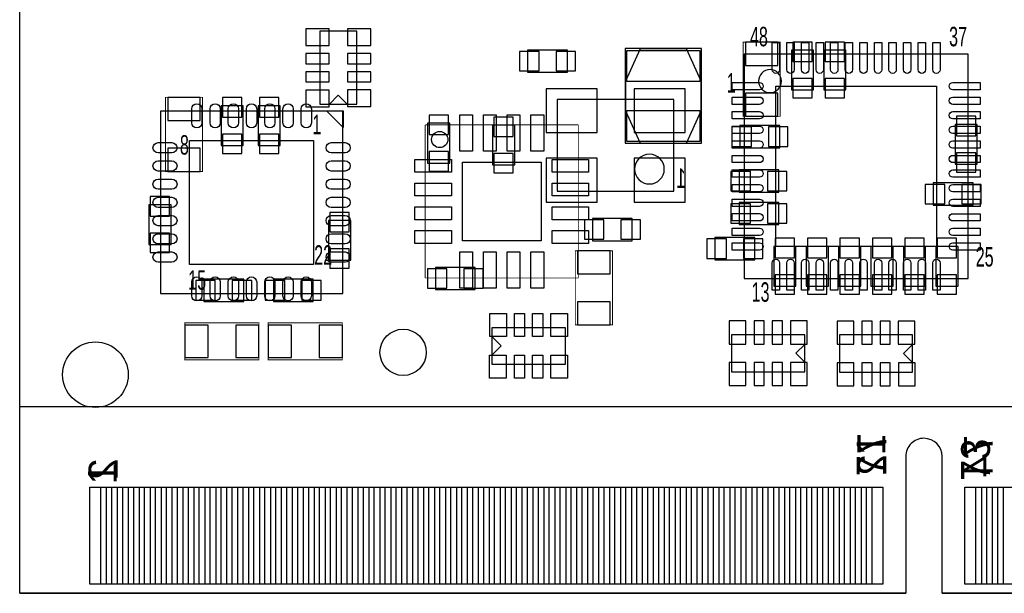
# Model space of a CAD drawing. Extents: x -7.9 to 90.7, y 0 to 54.5.
# Tile 1 of 9: x 0 to 27, y 0 to 15.7. Entities that reach past the tile are written whole.
import ezdxf
from ezdxf.enums import TextEntityAlignment as Align

# ---------------------------------------------------------------- set-up
doc = ezdxf.new("R2010")
doc.units = 0
for name, color, linetype in [('BG_OUTLINE', 80, 'CONTINUOUS'), ('PG_ASSEMBLY_BOTTOM', 191, 'CONTINUOUS'), ('PG_ASSEMBLY_TOP', 151, 'CONTINUOUS'), ('PIN_BOTTOM', 211, 'CONTINUOUS'), ('PIN_TOP', 150, 'CONTINUOUS')]:
    doc.layers.add(name, color=color, linetype=linetype)

msp = doc.modelspace()

# ---------------------------------------------------------------- linework, layer by layer
at = {"layer": 'BG_OUTLINE'}
msp.add_lwpolyline([(67.600068, 0), (25.299924, 0), (25.299924, 3.75412, 0.414116), (24.800052, 4.253992, 0.414221), (24.299926, 3.75412), (24.299926, 0), (0, 0), (0, 17.999964, 0.41415), (1.999996, 19.99996, 0.414214), (0, 21.999956), (0, 38.599872), (67.600068, 38.599872), (67.600068, 21.999956, 1.000034), (67.600068, 17.999964)], format="xyb", close=True, dxfattribs=at)
at = {"layer": 'PG_ASSEMBLY_BOTTOM'}
for points in [[(9.2456, 13.42009), (9.2456, 15.42669), (8.2296, 15.426944), (8.229346, 13.42009), (9.2456, 13.42009)], [(13.9319, 14.3002), (15.0241, 14.3002), (15.0241, 14.9098), (13.9319, 14.9098), (13.9319, 14.3002)], [(21.164042, 14.906244), (21.164042, 13.814044), (21.773642, 13.814044), (21.773642, 14.906244), (21.164042, 14.906244)], [(22.053042, 14.906244), (22.053042, 13.814044), (22.662642, 13.814044), (22.662642, 14.906244), (22.053042, 14.906244)], [(8.7376, 13.66901), (8.4836, 13.41501)], [(8.7376, 13.66901), (8.9916, 13.415264)], [(17.944338, 13.54709), (14.743938, 13.54709), (14.743938, 11.03249), (17.944338, 11.03249), (17.944338, 13.54709)], [(5.52196, 13.382244), (5.52196, 12.290044), (6.13156, 12.290044), (6.13156, 13.382244), (5.52196, 13.382244)], [(6.53796, 13.382244), (6.53796, 12.290044), (7.14756, 12.290044), (7.14756, 13.382244), (6.53796, 13.382244)], [(11.798808, 11.807444), (11.798808, 12.899644), (11.189208, 12.899644), (11.189208, 11.807444), (11.798808, 11.807444)], [(12.967208, 12.848844), (12.967208, 11.756644), (13.576808, 11.756644), (13.576808, 12.848844), (12.967208, 12.848844)], [(19.754342, 12.226544), (20.846542, 12.226544), (20.846542, 12.836144), (19.754342, 12.836144), (19.754342, 12.226544)], [(26.262838, 11.777472), (26.262838, 12.869672), (25.653238, 12.869672), (25.653238, 11.777472), (26.262838, 11.777472)], [(19.728942, 11.007344), (20.821142, 11.007344), (20.821142, 11.616944), (19.728942, 11.616944), (19.728942, 11.007344)], [(26.1493, 11.261344), (25.0571, 11.261344), (25.0571, 10.651744), (26.1493, 10.651744), (26.1493, 11.261344)], [(3.54076, 10.664444), (3.54076, 9.572244), (4.15036, 9.572244), (4.15036, 10.664444), (3.54076, 10.664444)], [(19.728942, 10.118344), (20.821142, 10.118344), (20.821142, 10.727944), (19.728942, 10.727944), (19.728942, 10.118344)], [(16.8021, 10.287), (15.7099, 10.287), (15.7099, 9.6774), (16.8021, 9.6774), (16.8021, 10.287)], [(8.46836, 10.232644), (8.46836, 9.140444), (9.07796, 9.140444), (9.07796, 10.232644), (8.46836, 10.232644)], [(19.068542, 9.153144), (20.160742, 9.153144), (20.160742, 9.762744), (19.068542, 9.762744), (19.068542, 9.153144)], [(21.291042, 8.429244), (21.291042, 9.521444), (20.681442, 9.521444), (20.681442, 8.429244), (21.291042, 8.429244)], [(22.180042, 8.429244), (22.180042, 9.521444), (21.570442, 9.521444), (21.570442, 8.429244), (22.180042, 8.429244)], [(23.069042, 8.429244), (23.069042, 9.521444), (22.459442, 9.521444), (22.459442, 8.429244), (23.069042, 8.429244)], [(23.958042, 8.429244), (23.958042, 9.521444), (23.348442, 9.521444), (23.348442, 8.429244), (23.958042, 8.429244)], [(24.847042, 8.429244), (24.847042, 9.521444), (24.237442, 9.521444), (24.237442, 8.429244), (24.847042, 8.429244)], [(25.736042, 8.429244), (25.736042, 9.521444), (25.126442, 9.521444), (25.126442, 8.429244), (25.736042, 8.429244)], [(11.401806, 8.33501), (12.494006, 8.33501), (12.494006, 8.94461), (11.401806, 8.94461), (11.401806, 8.33501)], [(6.14426, 8.619744), (5.05206, 8.619744), (5.05206, 8.010144), (6.14426, 8.010144), (6.14426, 8.619744)], [(8.04926, 8.619744), (6.95706, 8.619744), (6.95706, 8.010144), (8.04926, 8.010144), (8.04926, 8.619744)], [(21.533612, 7.095744), (19.527012, 7.095744), (19.527012, 6.079744), (21.533612, 6.079744), (21.533612, 7.095744)], [(24.491442, 7.089394), (22.484842, 7.089394), (22.484842, 6.073394), (24.491442, 6.073394), (24.491442, 7.089394)], [(21.284692, 6.587744), (21.538692, 6.841744)], [(24.242522, 6.581394), (24.496522, 6.835394)], [(21.284692, 6.587744), (21.538692, 6.333744)], [(24.242522, 6.581394), (24.496522, 6.327394)]]:
    msp.add_lwpolyline(points, dxfattribs=at)
at = {"layer": 'PG_ASSEMBLY_BOTTOM', "const_width": 0.0254}
for points in [[(19.843242, 15.122144), (19.843242, 13.090144), (20.859242, 13.090144), (20.859242, 15.122144), (19.843242, 15.122144)], [(5.01396, 11.578844), (5.01396, 13.610844), (3.99796, 13.610844), (3.99796, 11.578844), (5.01396, 11.578844)], [(15.24, 9.398), (15.24, 7.366), (16.256, 7.366), (16.256, 9.398), (15.24, 9.398)], [(4.53136, 6.409944), (6.56336, 6.409944), (6.56336, 7.425944), (4.53136, 7.425944), (4.53136, 6.409944)], [(6.81736, 6.409944), (8.84936, 6.409944), (8.84936, 7.425944), (6.81736, 7.425944), (6.81736, 6.409944)]]:
    msp.add_lwpolyline(points, dxfattribs=at)
at = {"layer": 'PG_ASSEMBLY_BOTTOM'}
msp.add_lwpolyline([(17.680178, 11.64209, 1), (16.862298, 11.64209, 1), (17.680178, 11.64209)], format="xyb", dxfattribs=at)
at = {"layer": 'PG_ASSEMBLY_TOP'}
for points in [[(16.60398, 14.948154), (16.60398, 12.349734), (18.702274, 12.349734), (18.702274, 14.948154), (16.60398, 14.948154)], [(18.694654, 14.055344), (18.288254, 14.944344), (17.018254, 14.944344), (16.611854, 14.055344), (16.611854, 13.242544), (17.018254, 12.353544), (18.288254, 12.353544), (18.694654, 13.242544), (18.694654, 14.055344)], [(19.867118, 8.64362), (26.016966, 8.64362), (26.016966, 14.793468), (19.867118, 14.793468), (19.867118, 8.64362)], [(3.860038, 13.228066), (3.860038, 8.227822), (8.860282, 8.227822), (8.860282, 13.228066), (3.860038, 13.228066)], [(12.954, 7.298944), (14.9606, 7.298944), (14.9606, 6.282944), (12.954, 6.282944), (12.954, 7.298944)], [(13.20292, 6.790944), (12.94892, 7.044944)], [(13.20292, 6.790944), (12.94892, 6.536944)], [(0.001016, 0), (0.001016, 5.129022), (67.750944, 5.129022), (67.750944, 0)], [(0.001016, 0), (24.300942, 0)], [(25.30094, 0), (67.750944, 0)]]:
    msp.add_lwpolyline(points, dxfattribs=at)
msp.add_lwpolyline([(20.894802, 14.055344, 1), (20.264882, 14.055344, 1), (20.894802, 14.055344)], format="xyb", dxfattribs=at)
msp.add_lwpolyline([(8.41756, 13.242544), (8.87476, 13.242544), (8.87476, 12.785344)], close=True, dxfattribs=at)
at = {"layer": 'PG_ASSEMBLY_TOP', "const_width": 0.0254}
for points in [[(11.121136, 12.853416), (15.32128, 12.853416)], [(11.121136, 8.653272), (11.121136, 12.853416)], [(15.32128, 12.853416), (15.32128, 8.653272)], [(15.32128, 8.653272), (11.121136, 8.653272)]]:
    msp.add_lwpolyline(points, dxfattribs=at)
at = {"layer": 'PG_ASSEMBLY_TOP'}
msp.add_lwpolyline([(11.744706, 12.453366, -0.414271), (11.521186, 12.229846, -0.414144), (11.297666, 12.453366, -0.414156), (11.521186, 12.676886, -0.414144)], format="xyb", close=True, dxfattribs=at)
at = {"layer": 'PIN_BOTTOM'}
for points in [[(7.8486, 15.033752), (8.4836, 15.033752), (8.4836, 15.490952), (7.8486, 15.490952)], [(8.9916, 15.034514), (9.6266, 15.034514), (9.6266, 15.491714), (8.9916, 15.491714)], [(21.735542, 15.12697), (21.202142, 15.12697), (21.202142, 14.59357), (21.735542, 14.59357)], [(22.624542, 15.12697), (22.091142, 15.12697), (22.091142, 14.59357), (22.624542, 14.59357)], [(13.711174, 14.8717), (13.711174, 14.3383), (14.244574, 14.3383), (14.244574, 14.8717)], [(14.711426, 14.8717), (14.711426, 14.3383), (15.244826, 14.3383), (15.244826, 14.8717)], [(19.906742, 14.487144), (20.795742, 14.487144), (20.795742, 15.122144), (19.906742, 15.122144)], [(7.8486, 14.533626), (8.4836, 14.533626), (8.4836, 14.813026), (7.8486, 14.813026)], [(8.9916, 14.534388), (9.6266, 14.534388), (9.6266, 14.813788), (8.9916, 14.813788)], [(7.8486, 14.0335), (8.4836, 14.0335), (8.4836, 14.3129), (7.8486, 14.3129)], [(8.9916, 14.034262), (9.6266, 14.034262), (9.6266, 14.313662), (8.9916, 14.313662)], [(21.735542, 14.126718), (21.202142, 14.126718), (21.202142, 13.593318), (21.735542, 13.593318)], [(22.624542, 14.126718), (22.091142, 14.126718), (22.091142, 13.593318), (22.624542, 13.593318)], [(7.8486, 13.353034), (8.4836, 13.353034), (8.4836, 13.810234), (7.8486, 13.810234)], [(8.9916, 13.356336), (9.6266, 13.356336), (9.6266, 13.813536), (8.9916, 13.813536)], [(15.837662, 12.642342), (15.837662, 13.842238), (14.437614, 13.842238), (14.437614, 12.642342)], [(18.250662, 12.642342), (18.250662, 13.842238), (16.850614, 13.842238), (16.850614, 12.642342)], [(4.95046, 13.610844), (4.06146, 13.610844), (4.06146, 12.975844), (4.95046, 12.975844)], [(6.09346, 13.60297), (5.56006, 13.60297), (5.56006, 13.06957), (6.09346, 13.06957)], [(7.10946, 13.60297), (6.57606, 13.60297), (6.57606, 13.06957), (7.10946, 13.06957)], [(19.906742, 13.090144), (20.795742, 13.090144), (20.795742, 13.725144), (19.906742, 13.725144)], [(11.227308, 12.58697), (11.760708, 12.58697), (11.760708, 13.12037), (11.227308, 13.12037)], [(13.538708, 13.06957), (13.005308, 13.06957), (13.005308, 12.53617), (13.538708, 12.53617)], [(25.691338, 12.556998), (26.224738, 12.556998), (26.224738, 13.090398), (25.691338, 13.090398)], [(19.533616, 12.798044), (19.533616, 12.264644), (20.067016, 12.264644), (20.067016, 12.798044)], [(20.533868, 12.798044), (20.533868, 12.264644), (21.067268, 12.264644), (21.067268, 12.798044)], [(6.09346, 12.602718), (5.56006, 12.602718), (5.56006, 12.069318), (6.09346, 12.069318)], [(7.10946, 12.602718), (6.57606, 12.602718), (6.57606, 12.069318), (7.10946, 12.069318)], [(4.95046, 12.213844), (4.06146, 12.213844), (4.06146, 11.578844), (4.95046, 11.578844)], [(11.227308, 11.586718), (11.760708, 11.586718), (11.760708, 12.120118), (11.227308, 12.120118)], [(13.538708, 12.069318), (13.005308, 12.069318), (13.005308, 11.535918), (13.538708, 11.535918)], [(15.837662, 10.737342), (15.837662, 11.937238), (14.437614, 11.937238), (14.437614, 10.737342)], [(18.250662, 10.737342), (18.250662, 11.937238), (16.850614, 11.937238), (16.850614, 10.737342)], [(25.691338, 11.556746), (26.224738, 11.556746), (26.224738, 12.090146), (25.691338, 12.090146)], [(19.508216, 11.578844), (19.508216, 11.045444), (20.041616, 11.045444), (20.041616, 11.578844)], [(20.508468, 11.578844), (20.508468, 11.045444), (21.041868, 11.045444), (21.041868, 11.578844)], [(25.369774, 10.689844), (25.369774, 11.223244), (24.836374, 11.223244), (24.836374, 10.689844)], [(26.370026, 10.689844), (26.370026, 11.223244), (25.836626, 11.223244), (25.836626, 10.689844)], [(4.11226, 10.88517), (3.57886, 10.88517), (3.57886, 10.35177), (4.11226, 10.35177)], [(19.508216, 10.689844), (19.508216, 10.156444), (20.041616, 10.156444), (20.041616, 10.689844)], [(20.508468, 10.689844), (20.508468, 10.156444), (21.041868, 10.156444), (21.041868, 10.689844)], [(9.03986, 10.45337), (8.50646, 10.45337), (8.50646, 9.91997), (9.03986, 9.91997)], [(16.022574, 9.7155), (16.022574, 10.2489), (15.489174, 10.2489), (15.489174, 9.7155)], [(17.022826, 9.7155), (17.022826, 10.2489), (16.489426, 10.2489), (16.489426, 9.7155)], [(4.11226, 9.884918), (3.57886, 9.884918), (3.57886, 9.351518), (4.11226, 9.351518)], [(18.847816, 9.724644), (18.847816, 9.191244), (19.381216, 9.191244), (19.381216, 9.724644)], [(19.848068, 9.724644), (19.848068, 9.191244), (20.381468, 9.191244), (20.381468, 9.724644)], [(20.719542, 9.20877), (21.252942, 9.20877), (21.252942, 9.74217), (20.719542, 9.74217)], [(21.608542, 9.20877), (22.141942, 9.20877), (22.141942, 9.74217), (21.608542, 9.74217)], [(22.497542, 9.20877), (23.030942, 9.20877), (23.030942, 9.74217), (22.497542, 9.74217)], [(23.386542, 9.20877), (23.919942, 9.20877), (23.919942, 9.74217), (23.386542, 9.74217)], [(24.275542, 9.20877), (24.808942, 9.20877), (24.808942, 9.74217), (24.275542, 9.74217)], [(25.164542, 9.20877), (25.697942, 9.20877), (25.697942, 9.74217), (25.164542, 9.74217)], [(9.03986, 9.453118), (8.50646, 9.453118), (8.50646, 8.919718), (9.03986, 8.919718)], [(15.3035, 8.763), (16.1925, 8.763), (16.1925, 9.398), (15.3035, 9.398)], [(11.18108, 8.90651), (11.18108, 8.37311), (11.71448, 8.37311), (11.71448, 8.90651)], [(12.181332, 8.90651), (12.181332, 8.37311), (12.714732, 8.37311), (12.714732, 8.90651)], [(20.719542, 8.208518), (21.252942, 8.208518), (21.252942, 8.741918), (20.719542, 8.741918)], [(21.608542, 8.208518), (22.141942, 8.208518), (22.141942, 8.741918), (21.608542, 8.741918)], [(22.497542, 8.208518), (23.030942, 8.208518), (23.030942, 8.741918), (22.497542, 8.741918)], [(23.386542, 8.208518), (23.919942, 8.208518), (23.919942, 8.741918), (23.386542, 8.741918)], [(24.275542, 8.208518), (24.808942, 8.208518), (24.808942, 8.741918), (24.275542, 8.741918)], [(25.164542, 8.208518), (25.697942, 8.208518), (25.697942, 8.741918), (25.164542, 8.741918)], [(5.364734, 8.048244), (5.364734, 8.581644), (4.831334, 8.581644), (4.831334, 8.048244)], [(6.364986, 8.048244), (6.364986, 8.581644), (5.831586, 8.581644), (5.831586, 8.048244)], [(7.269734, 8.048244), (7.269734, 8.581644), (6.736334, 8.581644), (6.736334, 8.048244)], [(8.269986, 8.048244), (8.269986, 8.581644), (7.736586, 8.581644), (7.736586, 8.048244)], [(15.3035, 7.366), (16.1925, 7.366), (16.1925, 8.001), (15.3035, 8.001)], [(5.16636, 6.473444), (5.16636, 7.362444), (4.53136, 7.362444), (4.53136, 6.473444)], [(6.56336, 6.473444), (6.56336, 7.362444), (5.92836, 7.362444), (5.92836, 6.473444)], [(7.45236, 6.473444), (7.45236, 7.362444), (6.81736, 7.362444), (6.81736, 6.473444)], [(8.84936, 6.473444), (8.84936, 7.362444), (8.21436, 7.362444), (8.21436, 6.473444)], [(19.919442, 6.841744), (19.919442, 7.476744), (19.462242, 7.476744), (19.462242, 6.841744)], [(20.419568, 6.841744), (20.419568, 7.476744), (20.140168, 7.476744), (20.140168, 6.841744)], [(20.919694, 6.841744), (20.919694, 7.476744), (20.640294, 7.476744), (20.640294, 6.841744)], [(21.59762, 6.841744), (21.59762, 7.476744), (21.14042, 7.476744), (21.14042, 6.841744)], [(22.877272, 6.835394), (22.877272, 7.470394), (22.420072, 7.470394), (22.420072, 6.835394)], [(23.377398, 6.835394), (23.377398, 7.470394), (23.097998, 7.470394), (23.097998, 6.835394)], [(23.877524, 6.835394), (23.877524, 7.470394), (23.598124, 7.470394), (23.598124, 6.835394)], [(24.55545, 6.835394), (24.55545, 7.470394), (24.09825, 7.470394), (24.09825, 6.835394)], [(19.920204, 5.698744), (19.920204, 6.333744), (19.463004, 6.333744), (19.463004, 5.698744)], [(20.42033, 5.698744), (20.42033, 6.333744), (20.14093, 6.333744), (20.14093, 5.698744)], [(20.920456, 5.698744), (20.920456, 6.333744), (20.641056, 6.333744), (20.641056, 5.698744)], [(21.600922, 5.698744), (21.600922, 6.333744), (21.143722, 6.333744), (21.143722, 5.698744)], [(22.878034, 5.692394), (22.878034, 6.327394), (22.420834, 6.327394), (22.420834, 5.692394)], [(23.37816, 5.692394), (23.37816, 6.327394), (23.09876, 6.327394), (23.09876, 5.692394)], [(23.878286, 5.692394), (23.878286, 6.327394), (23.598886, 6.327394), (23.598886, 5.692394)], [(24.558752, 5.692394), (24.558752, 6.327394), (24.101552, 6.327394), (24.101552, 5.692394)], [(2.226056, 0.25019), (2.226056, 2.91719), (2.676144, 2.91719), (2.676144, 0.25019)], [(2.826004, 0.25019), (2.826004, 2.91719), (3.276092, 2.91719), (3.276092, 0.25019)], [(3.425952, 0.25019), (3.425952, 2.91719), (3.87604, 2.91719), (3.87604, 0.25019)], [(4.0259, 0.25019), (4.0259, 2.91719), (4.475988, 2.91719), (4.475988, 0.25019)], [(4.625848, 0.25019), (4.625848, 2.91719), (5.075936, 2.91719), (5.075936, 0.25019)], [(5.22605, 0.25019), (5.22605, 2.91719), (5.676138, 2.91719), (5.676138, 0.25019)], [(5.825998, 0.25019), (5.825998, 2.91719), (6.276086, 2.91719), (6.276086, 0.25019)], [(6.425946, 0.25019), (6.425946, 2.91719), (6.876034, 2.91719), (6.876034, 0.25019)], [(7.025894, 0.25019), (7.025894, 2.91719), (7.475982, 2.91719), (7.475982, 0.25019)], [(7.625842, 0.25019), (7.625842, 2.91719), (8.07593, 2.91719), (8.07593, 0.25019)], [(8.226044, 0.25019), (8.226044, 2.91719), (8.676132, 2.91719), (8.676132, 0.25019)], [(8.825992, 0.25019), (8.825992, 2.91719), (9.27608, 2.91719), (9.27608, 0.25019)], [(9.42594, 0.25019), (9.42594, 2.91719), (9.876028, 2.91719), (9.876028, 0.25019)], [(10.025888, 0.25019), (10.025888, 2.91719), (10.475976, 2.91719), (10.475976, 0.25019)], [(10.625836, 0.25019), (10.625836, 2.91719), (11.075924, 2.91719), (11.075924, 0.25019)], [(11.226038, 0.25019), (11.226038, 2.91719), (11.676126, 2.91719), (11.676126, 0.25019)], [(11.825986, 0.25019), (11.825986, 2.91719), (12.276074, 2.91719), (12.276074, 0.25019)], [(12.425934, 0.25019), (12.425934, 2.91719), (12.876022, 2.91719), (12.876022, 0.25019)], [(13.025882, 0.25019), (13.025882, 2.91719), (13.47597, 2.91719), (13.47597, 0.25019)], [(13.62583, 0.25019), (13.62583, 2.91719), (14.075918, 2.91719), (14.075918, 0.25019)], [(14.226032, 0.25019), (14.226032, 2.91719), (14.67612, 2.91719), (14.67612, 0.25019)], [(14.82598, 0.25019), (14.82598, 2.91719), (15.276068, 2.91719), (15.276068, 0.25019)], [(15.425928, 0.25019), (15.425928, 2.91719), (15.876016, 2.91719), (15.876016, 0.25019)], [(16.025876, 0.25019), (16.025876, 2.91719), (16.475964, 2.91719), (16.475964, 0.25019)], [(16.625824, 0.25019), (16.625824, 2.91719), (17.075912, 2.91719), (17.075912, 0.25019)], [(17.226026, 0.25019), (17.226026, 2.91719), (17.676114, 2.91719), (17.676114, 0.25019)], [(17.825974, 0.25019), (17.825974, 2.91719), (18.276062, 2.91719), (18.276062, 0.25019)], [(18.425922, 0.25019), (18.425922, 2.91719), (18.87601, 2.91719), (18.87601, 0.25019)], [(19.02587, 0.25019), (19.02587, 2.91719), (19.475958, 2.91719), (19.475958, 0.25019)], [(19.625818, 0.25019), (19.625818, 2.91719), (20.075906, 2.91719), (20.075906, 0.25019)], [(20.22602, 0.25019), (20.22602, 2.91719), (20.676108, 2.91719), (20.676108, 0.25019)], [(20.825968, 0.25019), (20.825968, 2.91719), (21.276056, 2.91719), (21.276056, 0.25019)], [(21.425916, 0.25019), (21.425916, 2.91719), (21.876004, 2.91719), (21.876004, 0.25019)], [(22.025864, 0.25019), (22.025864, 2.91719), (22.475952, 2.91719), (22.475952, 0.25019)], [(22.625812, 0.25019), (22.625812, 2.91719), (23.0759, 2.91719), (23.0759, 0.25019)], [(23.226014, 0.25019), (23.226014, 2.91719), (23.676102, 2.91719), (23.676102, 0.25019)], [(26.226008, 0.25019), (26.226008, 2.91719), (26.676096, 2.91719), (26.676096, 0.25019)], [(26.825956, 0.25019), (26.825956, 2.91719), (27.276044, 2.91719), (27.276044, 0.25019)]]:
    msp.add_lwpolyline(points, close=True, dxfattribs=at)
for centre, radius in [((10.5156, 6.613144), 0.635), ((2.075942, 5.999988), 0.900049)]:
    msp.add_circle(centre, radius, dxfattribs=at)
at = {"layer": 'PIN_TOP'}
for points in [[(16.653256, 14.898878), (18.653252, 14.898878), (18.653252, 14.048994), (16.653256, 14.048994)], [(20.741894, 9.518396), (20.741894, 13.918438), (25.141936, 13.918438), (25.141936, 9.518396)], [(16.653256, 13.248894), (18.653252, 13.248894), (18.653252, 12.39901), (16.653256, 12.39901)], [(12.071096, 12.133326), (12.071096, 13.133324), (12.421108, 13.133324), (12.421108, 12.133326)], [(12.721082, 12.133326), (12.721082, 13.133324), (13.071094, 13.133324), (13.071094, 12.133326)], [(13.371322, 12.133326), (13.371322, 13.133324), (13.721334, 13.133324), (13.721334, 12.133326)], [(14.021308, 12.133326), (14.021308, 13.133324), (14.37132, 13.133324), (14.37132, 12.133326)], [(4.65836, 12.429744), (8.06196, 12.429744), (8.06196, 9.026144), (4.65836, 9.026144)], [(10.840974, 11.553444), (10.840974, 11.903456), (11.840972, 11.903456), (11.840972, 11.553444)], [(14.60119, 11.553444), (14.60119, 11.903456), (15.601188, 11.903456), (15.601188, 11.553444)], [(12.1412, 9.673336), (12.1412, 11.833352), (14.301216, 11.833352), (14.301216, 9.673336)], [(10.840974, 10.903458), (10.840974, 11.25347), (11.840972, 11.25347), (11.840972, 10.903458)], [(14.60119, 10.903458), (14.60119, 11.25347), (15.601188, 11.25347), (15.601188, 10.903458)], [(10.840974, 10.253218), (10.840974, 10.60323), (11.840972, 10.60323), (11.840972, 10.253218)], [(14.60119, 10.253218), (14.60119, 10.60323), (15.601188, 10.60323), (15.601188, 10.253218)], [(10.840974, 9.603232), (10.840974, 9.953244), (11.840972, 9.953244), (11.840972, 9.603232)], [(14.60119, 9.603232), (14.60119, 9.953244), (15.601188, 9.953244), (15.601188, 9.603232)], [(12.071096, 8.37311), (12.071096, 9.373108), (12.421108, 9.373108), (12.421108, 8.37311)], [(12.721082, 8.37311), (12.721082, 9.373108), (13.071094, 9.373108), (13.071094, 8.37311)], [(13.371322, 8.37311), (13.371322, 9.373108), (13.721334, 9.373108), (13.721334, 8.37311)], [(14.021308, 8.37311), (14.021308, 9.373108), (14.37132, 9.373108), (14.37132, 8.37311)], [(12.889992, 7.044944), (12.889992, 7.679944), (13.347192, 7.679944), (13.347192, 7.044944)], [(13.567918, 7.044944), (13.567918, 7.679944), (13.847318, 7.679944), (13.847318, 7.044944)], [(14.068044, 7.044944), (14.068044, 7.679944), (14.347444, 7.679944), (14.347444, 7.044944)], [(14.56817, 7.044944), (14.56817, 7.679944), (15.02537, 7.679944), (15.02537, 7.044944)], [(12.88669, 5.901944), (12.88669, 6.536944), (13.34389, 6.536944), (13.34389, 5.901944)], [(13.567156, 5.901944), (13.567156, 6.536944), (13.846556, 6.536944), (13.846556, 5.901944)], [(14.067282, 5.901944), (14.067282, 6.536944), (14.346682, 6.536944), (14.346682, 5.901944)], [(14.567408, 5.901944), (14.567408, 6.536944), (15.024608, 6.536944), (15.024608, 5.901944)], [(1.925828, 0.25019), (1.925828, 2.91719), (2.375916, 2.91719), (2.375916, 0.25019)], [(2.52603, 0.25019), (2.52603, 2.91719), (2.976118, 2.91719), (2.976118, 0.25019)], [(3.125978, 0.25019), (3.125978, 2.91719), (3.576066, 2.91719), (3.576066, 0.25019)], [(3.725926, 0.25019), (3.725926, 2.91719), (4.176014, 2.91719), (4.176014, 0.25019)], [(4.325874, 0.25019), (4.325874, 2.91719), (4.775962, 2.91719), (4.775962, 0.25019)], [(4.925822, 0.25019), (4.925822, 2.91719), (5.37591, 2.91719), (5.37591, 0.25019)], [(5.526024, 0.25019), (5.526024, 2.91719), (5.976112, 2.91719), (5.976112, 0.25019)], [(6.125972, 0.25019), (6.125972, 2.91719), (6.57606, 2.91719), (6.57606, 0.25019)], [(6.72592, 0.25019), (6.72592, 2.91719), (7.176008, 2.91719), (7.176008, 0.25019)], [(7.325868, 0.25019), (7.325868, 2.91719), (7.775956, 2.91719), (7.775956, 0.25019)], [(7.925816, 0.25019), (7.925816, 2.91719), (8.375904, 2.91719), (8.375904, 0.25019)], [(8.526018, 0.25019), (8.526018, 2.91719), (8.976106, 2.91719), (8.976106, 0.25019)], [(9.125966, 0.25019), (9.125966, 2.91719), (9.576054, 2.91719), (9.576054, 0.25019)], [(9.725914, 0.25019), (9.725914, 2.91719), (10.176002, 2.91719), (10.176002, 0.25019)], [(10.325862, 0.25019), (10.325862, 2.91719), (10.77595, 2.91719), (10.77595, 0.25019)], [(10.92581, 0.25019), (10.92581, 2.91719), (11.375898, 2.91719), (11.375898, 0.25019)], [(11.526012, 0.25019), (11.526012, 2.91719), (11.9761, 2.91719), (11.9761, 0.25019)], [(12.12596, 0.25019), (12.12596, 2.91719), (12.576048, 2.91719), (12.576048, 0.25019)], [(12.725908, 0.25019), (12.725908, 2.91719), (13.175996, 2.91719), (13.175996, 0.25019)], [(13.325856, 0.25019), (13.325856, 2.91719), (13.775944, 2.91719), (13.775944, 0.25019)], [(13.926058, 0.25019), (13.926058, 2.91719), (14.376146, 2.91719), (14.376146, 0.25019)], [(14.526006, 0.25019), (14.526006, 2.91719), (14.976094, 2.91719), (14.976094, 0.25019)], [(15.125954, 0.25019), (15.125954, 2.91719), (15.576042, 2.91719), (15.576042, 0.25019)], [(15.725902, 0.25019), (15.725902, 2.91719), (16.17599, 2.91719), (16.17599, 0.25019)], [(16.32585, 0.25019), (16.32585, 2.91719), (16.775938, 2.91719), (16.775938, 0.25019)], [(16.926052, 0.25019), (16.926052, 2.91719), (17.37614, 2.91719), (17.37614, 0.25019)], [(17.526, 0.25019), (17.526, 2.91719), (17.976088, 2.91719), (17.976088, 0.25019)], [(18.125948, 0.25019), (18.125948, 2.91719), (18.576036, 2.91719), (18.576036, 0.25019)], [(18.725896, 0.25019), (18.725896, 2.91719), (19.175984, 2.91719), (19.175984, 0.25019)], [(19.325844, 0.25019), (19.325844, 2.91719), (19.775932, 2.91719), (19.775932, 0.25019)], [(19.926046, 0.25019), (19.926046, 2.91719), (20.376134, 2.91719), (20.376134, 0.25019)], [(20.525994, 0.25019), (20.525994, 2.91719), (20.976082, 2.91719), (20.976082, 0.25019)], [(21.125942, 0.25019), (21.125942, 2.91719), (21.57603, 2.91719), (21.57603, 0.25019)], [(21.72589, 0.25019), (21.72589, 2.91719), (22.175978, 2.91719), (22.175978, 0.25019)], [(22.325838, 0.25019), (22.325838, 2.91719), (22.775926, 2.91719), (22.775926, 0.25019)], [(22.92604, 0.25019), (22.92604, 2.91719), (23.376128, 2.91719), (23.376128, 0.25019)], [(25.926034, 0.25019), (25.926034, 2.91719), (26.376122, 2.91719), (26.376122, 0.25019)], [(26.525982, 0.25019), (26.525982, 2.91719), (26.97607, 2.91719), (26.97607, 0.25019)]]:
    msp.add_lwpolyline(points, close=True, dxfattribs=at)
for points in [[(20.842224, 14.368526, -0.414214), (20.742402, 14.268704), (20.742148, 14.268704, -0.414214), (20.642326, 14.368526), (20.642326, 15.118588), (20.842224, 15.118588)], [(21.24202, 14.368526, -0.414214), (21.142198, 14.268704), (21.141944, 14.268704, -0.414214), (21.042122, 14.368526), (21.042122, 15.118588), (21.24202, 15.118588)], [(21.64207, 14.368526, -0.414214), (21.542248, 14.268704), (21.541994, 14.268704, -0.414214), (21.442172, 14.368526), (21.442172, 15.118588), (21.64207, 15.118588)], [(22.04212, 14.368526, -0.414214), (21.942298, 14.268704), (21.942044, 14.268704, -0.414214), (21.842222, 14.368526), (21.842222, 15.118588), (22.04212, 15.118588)], [(22.44217, 14.368526, -0.414214), (22.342348, 14.268704), (22.342094, 14.268704, -0.414214), (22.242272, 14.368526), (22.242272, 15.118588), (22.44217, 15.118588)], [(22.84222, 14.368526, -0.414214), (22.742398, 14.268704), (22.742144, 14.268704, -0.414214), (22.642322, 14.368526), (22.642322, 15.118588), (22.84222, 15.118588)], [(23.242016, 14.368526, -0.414214), (23.142194, 14.268704), (23.14194, 14.268704, -0.414214), (23.042118, 14.368526), (23.042118, 15.118588), (23.242016, 15.118588)], [(23.642066, 14.368526, -0.414214), (23.542244, 14.268704), (23.54199, 14.268704, -0.414214), (23.442168, 14.368526), (23.442168, 15.118588), (23.642066, 15.118588)], [(24.042116, 14.368526, -0.414214), (23.942294, 14.268704), (23.94204, 14.268704, -0.414214), (23.842218, 14.368526), (23.842218, 15.118588), (24.042116, 15.118588)], [(24.442166, 14.368526, -0.414214), (24.342344, 14.268704), (24.34209, 14.268704, -0.414214), (24.242268, 14.368526), (24.242268, 15.118588), (24.442166, 15.118588)], [(24.842216, 14.368526, -0.414214), (24.742394, 14.268704), (24.74214, 14.268704, -0.414214), (24.642318, 14.368526), (24.642318, 15.118588), (24.842216, 15.118588)], [(25.242012, 14.368526, -0.414214), (25.14219, 14.268704), (25.141936, 14.268704, -0.414214), (25.042114, 14.368526), (25.042114, 15.118588), (25.242012, 15.118588)], [(20.29206, 14.018514, -0.414214), (20.391882, 13.918692), (20.391882, 13.918438, -0.414214), (20.29206, 13.818616), (19.541998, 13.818616), (19.541998, 14.018514)], [(25.592024, 13.818362, -0.414214), (25.492202, 13.918184), (25.492202, 13.918438, -0.414214), (25.592024, 14.01826), (26.342086, 14.01826), (26.342086, 13.818362)], [(20.29206, 13.618718, -0.414214), (20.391882, 13.518896), (20.391882, 13.518642, -0.414214), (20.29206, 13.41882), (19.541998, 13.41882), (19.541998, 13.618718)], [(25.592024, 13.418566, -0.414214), (25.492202, 13.518388), (25.492202, 13.518642, -0.414214), (25.592024, 13.618464), (26.342086, 13.618464), (26.342086, 13.418566)], [(4.720336, 12.912344), (4.720336, 13.293344, -1), (4.999736, 13.293344), (4.999736, 12.912344, -1)], [(5.220462, 12.912344), (5.220462, 13.293344, -1), (5.499862, 13.293344), (5.499862, 12.912344, -1)], [(5.720334, 12.912344), (5.720334, 13.293344, -1), (5.999734, 13.293344), (5.999734, 12.912344, -1)], [(6.22046, 12.912344), (6.22046, 13.293344, -1), (6.49986, 13.293344), (6.49986, 12.912344, -1)], [(6.720586, 12.912344), (6.720586, 13.293344, -1), (6.999986, 13.293344), (6.999986, 12.912344, -1)], [(7.220458, 12.912344), (7.220458, 13.293344, -1), (7.499858, 13.293344), (7.499858, 12.912344, -1)], [(7.720584, 12.912344), (7.720584, 13.293344, -1), (7.999984, 13.293344), (7.999984, 12.912344, -1)], [(20.29206, 13.218668, -0.414214), (20.391882, 13.118846), (20.391882, 13.118592, -0.414214), (20.29206, 13.01877), (19.541998, 13.01877), (19.541998, 13.218668)], [(25.592024, 13.018516, -0.414214), (25.492202, 13.118338), (25.492202, 13.118592, -0.414214), (25.592024, 13.218414), (26.342086, 13.218414), (26.342086, 13.018516)], [(20.29206, 12.818618, -0.414214), (20.391882, 12.718796), (20.391882, 12.718542, -0.414214), (20.29206, 12.61872), (19.541998, 12.61872), (19.541998, 12.818618)], [(25.592024, 12.618466, -0.414214), (25.492202, 12.718288), (25.492202, 12.718542, -0.414214), (25.592024, 12.818364), (26.342086, 12.818364), (26.342086, 12.618466)], [(4.17576, 12.088368), (3.79476, 12.088368, -1), (3.79476, 12.367768), (4.17576, 12.367768, -1)], [(8.92556, 12.088368), (8.54456, 12.088368, -1), (8.54456, 12.367768), (8.92556, 12.367768, -1)], [(20.29206, 12.418568, -0.414214), (20.391882, 12.318746), (20.391882, 12.318492, -0.414214), (20.29206, 12.21867), (19.541998, 12.21867), (19.541998, 12.418568)], [(25.592024, 12.218416, -0.414214), (25.492202, 12.318238), (25.492202, 12.318492, -0.414214), (25.592024, 12.418314), (26.342086, 12.418314), (26.342086, 12.218416)], [(20.29206, 12.018518, -0.414214), (20.391882, 11.918696), (20.391882, 11.918442, -0.414214), (20.29206, 11.81862), (19.541998, 11.81862), (19.541998, 12.018518)], [(25.592024, 11.818366, -0.414214), (25.492202, 11.918188), (25.492202, 11.918442, -0.414214), (25.592024, 12.018264), (26.342086, 12.018264), (26.342086, 11.818366)], [(4.17576, 11.588242), (3.79476, 11.588242, -1), (3.79476, 11.867642), (4.17576, 11.867642, -1)], [(8.92556, 11.588242), (8.54456, 11.588242, -1), (8.54456, 11.867642), (8.92556, 11.867642, -1)], [(20.29206, 11.618722, -0.414214), (20.391882, 11.5189), (20.391882, 11.518646, -0.414214), (20.29206, 11.418824), (19.541998, 11.418824), (19.541998, 11.618722)], [(25.592024, 11.41857, -0.414214), (25.492202, 11.518392), (25.492202, 11.518646, -0.414214), (25.592024, 11.618468), (26.342086, 11.618468), (26.342086, 11.41857)], [(4.17576, 11.08837), (3.79476, 11.08837, -1), (3.79476, 11.36777), (4.17576, 11.36777, -1)], [(8.92556, 11.08837), (8.54456, 11.08837, -1), (8.54456, 11.36777), (8.92556, 11.36777, -1)], [(20.29206, 11.218672, -0.414214), (20.391882, 11.11885), (20.391882, 11.118596, -0.414214), (20.29206, 11.018774), (19.541998, 11.018774), (19.541998, 11.218672)], [(25.592024, 11.01852, -0.414214), (25.492202, 11.118342), (25.492202, 11.118596, -0.414214), (25.592024, 11.218418), (26.342086, 11.218418), (26.342086, 11.01852)], [(4.17576, 10.588244), (3.79476, 10.588244, -1), (3.79476, 10.867644), (4.17576, 10.867644, -1)], [(8.92556, 10.588244), (8.54456, 10.588244, -1), (8.54456, 10.867644), (8.92556, 10.867644, -1)], [(20.29206, 10.818622, -0.414214), (20.391882, 10.7188), (20.391882, 10.718546, -0.414214), (20.29206, 10.618724), (19.541998, 10.618724), (19.541998, 10.818622)], [(25.592024, 10.61847, -0.414214), (25.492202, 10.718292), (25.492202, 10.718546, -0.414214), (25.592024, 10.818368), (26.342086, 10.818368), (26.342086, 10.61847)], [(4.17576, 10.088118), (3.79476, 10.088118, -1), (3.79476, 10.367518), (4.17576, 10.367518, -1)], [(8.92556, 10.088118), (8.54456, 10.088118, -1), (8.54456, 10.367518), (8.92556, 10.367518, -1)], [(20.29206, 10.418572, -0.414214), (20.391882, 10.31875), (20.391882, 10.318496, -0.414214), (20.29206, 10.218674), (19.541998, 10.218674), (19.541998, 10.418572)], [(25.592024, 10.21842, -0.414214), (25.492202, 10.318242), (25.492202, 10.318496, -0.414214), (25.592024, 10.418318), (26.342086, 10.418318), (26.342086, 10.21842)], [(20.29206, 10.018522, -0.414214), (20.391882, 9.9187), (20.391882, 9.918446, -0.414214), (20.29206, 9.818624), (19.541998, 9.818624), (19.541998, 10.018522)], [(25.592024, 9.81837, -0.414214), (25.492202, 9.918192), (25.492202, 9.918446, -0.414214), (25.592024, 10.018268), (26.342086, 10.018268), (26.342086, 9.81837)], [(4.17576, 9.588246), (3.79476, 9.588246, -1), (3.79476, 9.867646), (4.17576, 9.867646, -1)], [(8.92556, 9.588246), (8.54456, 9.588246, -1), (8.54456, 9.867646), (8.92556, 9.867646, -1)], [(20.29206, 9.618726, -0.414214), (20.391882, 9.518904), (20.391882, 9.51865, -0.414214), (20.29206, 9.418828), (19.541998, 9.418828), (19.541998, 9.618726)], [(25.592024, 9.418574, -0.414214), (25.492202, 9.518396), (25.492202, 9.51865, -0.414214), (25.592024, 9.618472), (26.342086, 9.618472), (26.342086, 9.418574)], [(4.17576, 9.08812), (3.79476, 9.08812, -1), (3.79476, 9.36752), (4.17576, 9.36752, -1)], [(8.92556, 9.08812), (8.54456, 9.08812, -1), (8.54456, 9.36752), (8.92556, 9.36752, -1)], [(20.642072, 9.068562, -0.414214), (20.741894, 9.168384), (20.742148, 9.168384, -0.414214), (20.84197, 9.068562), (20.84197, 8.3185), (20.642072, 8.3185)], [(21.041868, 9.068562, -0.414214), (21.14169, 9.168384), (21.141944, 9.168384, -0.414214), (21.241766, 9.068562), (21.241766, 8.3185), (21.041868, 8.3185)], [(21.441918, 9.068562, -0.414214), (21.54174, 9.168384), (21.541994, 9.168384, -0.414214), (21.641816, 9.068562), (21.641816, 8.3185), (21.441918, 8.3185)], [(21.841968, 9.068562, -0.414214), (21.94179, 9.168384), (21.942044, 9.168384, -0.414214), (22.041866, 9.068562), (22.041866, 8.3185), (21.841968, 8.3185)], [(22.242018, 9.068562, -0.414214), (22.34184, 9.168384), (22.342094, 9.168384, -0.414214), (22.441916, 9.068562), (22.441916, 8.3185), (22.242018, 8.3185)], [(22.642068, 9.068562, -0.414214), (22.74189, 9.168384), (22.742144, 9.168384, -0.414214), (22.841966, 9.068562), (22.841966, 8.3185), (22.642068, 8.3185)], [(23.041864, 9.068562, -0.414214), (23.141686, 9.168384), (23.14194, 9.168384, -0.414214), (23.241762, 9.068562), (23.241762, 8.3185), (23.041864, 8.3185)], [(23.441914, 9.068562, -0.414214), (23.541736, 9.168384), (23.54199, 9.168384, -0.414214), (23.641812, 9.068562), (23.641812, 8.3185), (23.441914, 8.3185)], [(23.841964, 9.068562, -0.414214), (23.941786, 9.168384), (23.94204, 9.168384, -0.414214), (24.041862, 9.068562), (24.041862, 8.3185), (23.841964, 8.3185)], [(24.242014, 9.068562, -0.414214), (24.341836, 9.168384), (24.34209, 9.168384, -0.414214), (24.441912, 9.068562), (24.441912, 8.3185), (24.242014, 8.3185)], [(24.642064, 9.068562, -0.414214), (24.741886, 9.168384), (24.74214, 9.168384, -0.414214), (24.841962, 9.068562), (24.841962, 8.3185), (24.642064, 8.3185)], [(25.04186, 9.068562, -0.414214), (25.141682, 9.168384), (25.141936, 9.168384, -0.414214), (25.241758, 9.068562), (25.241758, 8.3185), (25.04186, 8.3185)], [(4.720336, 8.162544), (4.720336, 8.543544, -1), (4.999736, 8.543544), (4.999736, 8.162544, -1)], [(5.220462, 8.162544), (5.220462, 8.543544, -1), (5.499862, 8.543544), (5.499862, 8.162544, -1)], [(5.720334, 8.162544), (5.720334, 8.543544, -1), (5.999734, 8.543544), (5.999734, 8.162544, -1)], [(6.22046, 8.162544), (6.22046, 8.543544, -1), (6.49986, 8.543544), (6.49986, 8.162544, -1)], [(6.720586, 8.162544), (6.720586, 8.543544, -1), (6.999986, 8.543544), (6.999986, 8.162544, -1)], [(7.220458, 8.162544), (7.220458, 8.543544, -1), (7.499858, 8.543544), (7.499858, 8.162544, -1)], [(7.720584, 8.162544), (7.720584, 8.543544, -1), (7.999984, 8.543544), (7.999984, 8.162544, -1)]]:
    msp.add_lwpolyline(points, format="xyb", close=True, dxfattribs=at)
msp.add_circle((2.075942, 5.999988), 0.900049, dxfattribs=at)

# ---------------------------------------------------------------- texts
at = {"layer": 'PG_ASSEMBLY_BOTTOM', "text_generation_flag": 2, "width": 0.619048}
msp.add_text('1', height=0.5334, dxfattribs=at).set_placement((18.2626, 11.1252))
at = {"layer": 'PG_ASSEMBLY_BOTTOM', "text_generation_flag": 2, "width": 0.987138}
for s, p in [('72', (23.76678, 3.81508)), ('74', (26.68778, 3.76428)), ('2', (2.68478, 3.40868))]:
    msp.add_text(s, height=0.78994, rotation=90, dxfattribs=at).set_placement(p, align=Align.CENTER)
at = {"layer": 'PG_ASSEMBLY_TOP', "width": 0.619048}
for s, p in [('48', (20.275042, 15.012162)), ('37', (25.736042, 15.012162)), ('1', (19.513042, 13.742162)), ('25', (26.4668, 8.9662)), ('13', (20.32, 8.001))]:
    msp.add_text(s, height=0.5334, dxfattribs=at).set_placement(p, align=Align.CENTER)
for s, p in [('1', (8.0264, 12.5984)), ('8', (4.3942, 12.0396)), ('22', (8.0772, 9.017)), ('15', (4.6228, 8.3312))]:
    msp.add_text(s, height=0.5334, dxfattribs=at).set_placement(p)
at = {"layer": 'PG_ASSEMBLY_TOP', "width": 0.987138}
for s, p in [('71', (23.74138, 3.78968)), ('73', (26.61158, 3.66268)), ('1', (2.65938, 3.28168))]:
    msp.add_text(s, height=0.78994, rotation=90, dxfattribs=at).set_placement(p, align=Align.CENTER)

doc.saveas('drawing.dxf')
